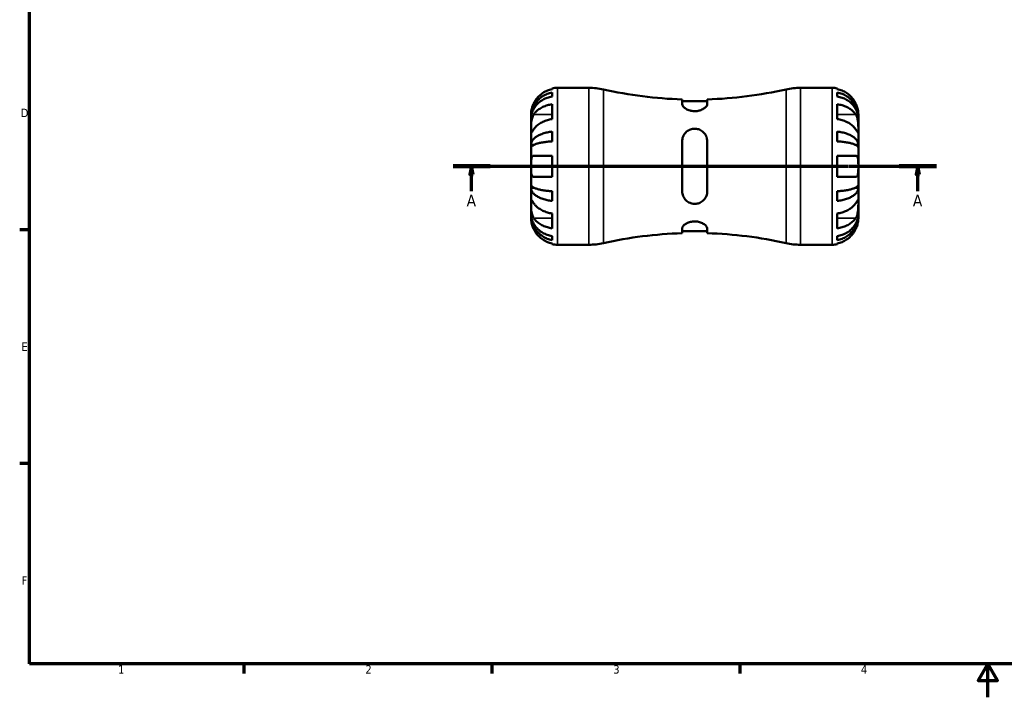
# Model space of a CAD drawing. Header units: millimetres. Extents: x -63 to 667, y 0 to 420.
# Tile 1 of 5: x 7 to 302, y 0 to 203. Entities that reach past the tile are written whole.
import ezdxf

# ---------------------------------------------------------------- set-up
doc = ezdxf.new("R2010")
doc.units = ezdxf.units.MM
doc.linetypes.add('CHAIN', pattern=[0.7087, 0.4724, -0.0591, 0.1181, -0.0591])
for name, color, linetype, lineweight in [('Border (ISO)', 7, 'Continuous', 70), ('Section Line (ISO)', 7, 'CHAIN', 70), ('Visible (ISO)', 7, 'Continuous', 50), ('Visible Narrow (ISO)', 7, 'Continuous', 35)]:
    doc.layers.add(name, color=color, linetype=linetype, lineweight=lineweight)
doc.styles.add('Label Text (ISO)', font='tahoma.ttf')
doc.styles.add('Note Text (ISO)', font='tahoma.ttf')

# ---------------------------------------------------------------- blocks, each defined once
blk = doc.blocks.new('Borders Default Border')
at = {"layer": 'Border (ISO)'}
for p, q in [((10, 140), (7.1, 140)), ((10, 70), (7.1, 70)), ((74.25, 10), (74.25, 7.1)), ((148.5, 10), (148.5, 7.1)), ((222.75, 10), (222.75, 7.1))]:
    blk.add_line(p, q, dxfattribs=at)
at = {"layer": 'Border (ISO)', "flags": 128}
for points in [[(10, 10), (10, 410), (584, 410), (584, 10), (10, 10)], [(297, 0), (297, 10), (294.11, 5), (299.89, 5), (297, 10)]]:
    blk.add_lwpolyline(points, dxfattribs=at)
at = {"layer": 'Border (ISO)', "color": 232, "true_color": 0xca0064, "char_height": 2.5, "attachment_point": 7, "style": 'Note Text (ISO)'}
for s, insert in [('D', (7.43, 173.75)), ('E', (7.64, 103.75)), ('F', (7.7, 33.75)), ('1', (36.56, 7.1)), ('2', (110.62, 7.1)), ('3', (184.85, 7.05)), ('4', (259, 7.1))]:
    blk.add_mtext(s, dxfattribs=dict(at, insert=insert))
blk = doc.blocks.new('2dTransSection0')
at = {"layer": 'Section Line (ISO)', "linetype": 'CHAIN'}
blk.add_line((136.85, 159.02), (281.59, 159.02), dxfattribs=at)
at = {"layer": 'Section Line (ISO)', "linetype": 'Continuous', "lineweight": 140}
for p, q in [((136.85, 159.02), (147.96, 159.02)), ((270.49, 159.02), (281.59, 159.02))]:
    blk.add_line(p, q, dxfattribs=at)
at = {"layer": 'Section Line (ISO)', "linetype": 'Continuous'}
for p, q in [((142.4, 159.02), (141.9, 156.52)), ((141.9, 156.52), (142.9, 156.52)), ((142.4, 156.52), (142.4, 159.02)), ((142.9, 156.52), (142.4, 159.02)), ((142.4, 151.54), (142.4, 156.52)), ((276.04, 159.02), (275.54, 156.52)), ((275.54, 156.52), (276.54, 156.52)), ((276.04, 156.52), (276.04, 159.02)), ((276.54, 156.52), (276.04, 159.02)), ((276.04, 151.54), (276.04, 156.52))]:
    blk.add_line(p, q, dxfattribs=at)
at = {"layer": 'Section Line (ISO)', "linetype": 'Continuous', "flags": 128}
for points in [[(142.9, 156.52), (142.4, 159.02), (141.9, 156.52), (142.9, 156.52)], [(276.54, 156.52), (276.04, 159.02), (275.54, 156.52), (276.54, 156.52)]]:
    blk.add_lwpolyline(points, dxfattribs=at)
at = {"layer": 'Section Line (ISO)'}
for points in [[(142.9, 156.52), (142.4, 159.02), (141.9, 156.52), (142.9, 156.52)], [(276.54, 156.52), (276.04, 159.02), (275.54, 156.52), (276.54, 156.52)]]:
    blk.add_solid(points, dxfattribs=at)
at = {"layer": 'Section Line (ISO)', "char_height": 3.5, "attachment_point": 7, "style": 'Label Text (ISO)'}
for insert in [(140.92, 147.02), (274.55, 147.02)]:
    blk.add_mtext('A', dxfattribs=dict(at, insert=insert))

msp = doc.modelspace()

# ---------------------------------------------------------------- linework, layer by layer
at = {"layer": 'Visible (ISO)'}
for p, q in [((166.521, 182.143), (166.521, 182.357)), ((166.521, 179.927), (166.521, 181.135)), ((168.096, 182.516), (177.558, 182.516)), ((240.884, 182.516), (250.346, 182.516)), ((251.921, 182.357), (251.921, 182.143)), ((251.921, 181.135), (251.921, 179.927)), ((166.521, 173.142), (166.521, 177.597)), ((205.471, 179.047), (205.471, 177.59)), ((212.971, 178.478), (205.471, 178.478)), ((212.971, 177.59), (212.971, 179.047)), ((251.921, 177.597), (251.921, 173.142)), ((160.221, 173.635), (160.221, 174.641)), ((258.221, 173.635), (258.221, 174.641)), ((160.221, 173.253), (160.221, 173.635)), ((160.221, 173.635), (160.233, 173.635)), ((160.221, 170.064), (160.221, 173.253)), ((258.221, 173.635), (258.209, 173.635)), ((258.221, 173.253), (258.221, 173.635)), ((258.221, 170.064), (258.221, 173.253)), ((160.221, 165.454), (160.221, 170.064)), ((166.521, 166.47), (166.521, 169.386)), ((251.921, 169.386), (251.921, 166.47)), ((258.221, 165.454), (258.221, 170.064)), ((160.221, 164.53), (160.221, 165.454)), ((160.221, 165.454), (161.13, 165.454)), ((205.471, 166.516), (205.471, 151.516)), ((212.971, 151.516), (212.971, 166.516)), ((258.221, 165.454), (257.312, 165.454)), ((258.221, 164.53), (258.221, 165.454)), ((160.221, 159.016), (160.221, 164.53)), ((166.521, 155.866), (166.521, 162.166)), ((251.921, 162.166), (251.921, 155.866)), ((258.221, 159.016), (258.221, 164.53)), ((160.221, 153.501), (160.221, 159.016)), ((258.221, 153.501), (258.221, 159.016)), ((160.221, 152.578), (160.221, 153.501)), ((258.221, 152.578), (258.221, 153.501)), ((160.221, 147.967), (160.221, 152.578)), ((160.221, 152.578), (161.13, 152.578)), ((166.521, 148.646), (166.521, 151.562)), ((251.921, 151.562), (251.921, 148.646)), ((258.221, 152.578), (257.312, 152.578)), ((258.221, 147.967), (258.221, 152.578)), ((160.221, 144.779), (160.221, 147.967)), ((258.221, 144.779), (258.221, 147.967)), ((160.221, 144.396), (160.221, 144.779)), ((166.521, 140.435), (166.521, 144.89)), ((251.921, 144.89), (251.921, 140.435)), ((258.221, 144.396), (258.221, 144.779)), ((160.221, 143.391), (160.221, 144.396)), ((160.221, 144.396), (160.233, 144.396)), ((258.221, 144.396), (258.209, 144.396)), ((258.221, 143.391), (258.221, 144.396)), ((205.471, 140.441), (205.471, 138.984)), ((212.971, 139.554), (205.471, 139.554)), ((212.971, 138.984), (212.971, 140.441)), ((166.521, 136.897), (166.521, 138.105)), ((166.521, 135.675), (166.521, 135.889)), ((251.921, 138.105), (251.921, 136.897)), ((251.921, 135.889), (251.921, 135.675)), ((168.096, 135.516), (177.558, 135.516)), ((240.884, 135.516), (250.346, 135.516))]:
    msp.add_line(p, q, dxfattribs=at)
for centre, radius, start, end in [((168.096, 174.641), 7.875, 90, 101.53696), ((177.558, 162.916), 19.6, 77.29495, 90), ((209.221, 303.358), 124.367, 257.29495, 268.27211), ((209.221, 303.358), 124.367, 271.72789, 282.70505), ((240.884, 162.916), 19.6, 90, 102.70505), ((250.346, 174.641), 7.875, 78.46304, 90), ((209.221, 14.674), 124.367, 91.72789, 102.70505), ((209.221, 14.674), 124.367, 77.29495, 88.27211), ((168.096, 143.391), 7.875, 258.46304, 270), ((177.558, 155.116), 19.6, 270, 282.70505), ((240.884, 155.116), 19.6, 257.29495, 270), ((250.346, 143.391), 7.875, 270, 281.53696)]:
    msp.add_arc(centre, radius, start, end, dxfattribs=at)
for points, knots in [([(160.221, 173.635), (160.221, 174.109), (160.269, 174.625), (160.476, 175.637), (160.635, 176.133), (161.007, 177.005), (161.254, 177.463), (161.843, 178.319), (162.184, 178.716), (162.871, 179.383), (163.28, 179.715), (164.162, 180.287), (164.634, 180.527), (165.521, 180.883), (166.015, 181.034), (166.521, 181.135)], [3.5133942, 3.5133942, 3.5133942, 3.5133942, 3.6599759, 3.6599759, 3.8065576, 3.8065576, 3.952571, 3.952571, 4.0985843, 4.0985843, 4.244542, 4.244542, 4.3904997, 4.3904997, 4.5326255, 4.5326255, 4.5326255, 4.5326255]), ([(166.521, 179.927), (166.016, 179.838), (165.523, 179.704), (164.637, 179.387), (164.165, 179.174), (163.284, 178.666), (162.875, 178.371), (162.188, 177.778), (161.846, 177.424), (161.256, 176.662), (161.009, 176.255), (160.636, 175.477), (160.476, 175.036), (160.269, 174.134), (160.221, 173.674), (160.221, 173.253)], [0.1494024, 0.1494024, 0.1494024, 0.1494024, 0.2912498, 0.2912498, 0.4370651, 0.4370651, 0.5828803, 0.5828803, 0.7290354, 0.7290354, 0.8751905, 0.8751905, 1.0219149, 1.0219149, 1.1686392, 1.1686392, 1.1686392, 1.1686392]), ([(166.521, 182.143), (166.019, 182.04), (165.529, 181.885), (164.646, 181.517), (164.174, 181.268), (163.294, 180.677), (162.885, 180.334), (162.197, 179.641), (161.854, 179.227), (161.346, 178.461), (161.157, 178.124), (160.999, 177.791)], [0.14941001, 0.14941001, 0.14941001, 0.14941001, 0.29044502, 0.29044502, 0.43634177, 0.43634177, 0.58223851, 0.58223851, 0.72934673, 0.72934673, 0.83526259, 0.83526259, 0.83526259, 0.83526259]), ([(257.443, 177.791), (257.285, 178.124), (257.096, 178.461), (256.588, 179.227), (256.245, 179.641), (255.557, 180.334), (255.148, 180.677), (254.268, 181.268), (253.796, 181.517), (252.913, 181.885), (252.423, 182.04), (251.921, 182.143)], [3.89239507, 3.89239507, 3.89239507, 3.89239507, 3.99831093, 3.99831093, 4.14541915, 4.14541915, 4.2913159, 4.2913159, 4.43721264, 4.43721264, 4.57824766, 4.57824766, 4.57824766, 4.57824766]), ([(251.921, 181.135), (252.426, 181.035), (252.919, 180.884), (253.805, 180.528), (254.277, 180.288), (255.158, 179.718), (255.567, 179.387), (256.254, 178.72), (256.596, 178.322), (257.186, 177.467), (257.433, 177.008), (257.806, 176.135), (257.966, 175.639), (258.173, 174.626), (258.221, 174.109), (258.221, 173.635)], [0.1494024, 0.1494024, 0.1494024, 0.1494024, 0.2912498, 0.2912498, 0.4370651, 0.4370651, 0.5828803, 0.5828803, 0.7290354, 0.7290354, 0.8751905, 0.8751905, 1.0219149, 1.0219149, 1.1686392, 1.1686392, 1.1686392, 1.1686392]), ([(258.221, 173.253), (258.221, 173.674), (258.173, 174.134), (257.966, 175.036), (257.806, 175.477), (257.433, 176.255), (257.186, 176.662), (256.596, 177.424), (256.254, 177.778), (255.567, 178.371), (255.158, 178.666), (254.277, 179.174), (253.805, 179.387), (252.919, 179.704), (252.426, 179.838), (251.921, 179.927)], [3.5133937, 3.5133937, 3.5133937, 3.5133937, 3.6601181, 3.6601181, 3.8068425, 3.8068425, 3.9529976, 3.9529976, 4.0991526, 4.0991526, 4.2449679, 4.2449679, 4.3907831, 4.3907831, 4.5326305, 4.5326305, 4.5326305, 4.5326305]), ([(160.999, 177.791), (160.993, 177.778), (160.987, 177.766), (160.902, 177.585), (160.828, 177.414), (160.701, 177.094), (160.647, 176.945), (160.539, 176.622), (160.488, 176.45), (160.37, 175.999), (160.32, 175.738), (160.247, 175.245), (160.233, 175.032), (160.219, 174.724), (160.221, 174.641), (160.221, 174.641)], [-0.51072287, -0.51072287, -0.51072287, -0.51072287, -0.50653573, -0.50653573, -0.4498196, -0.4498196, -0.40070764, -0.40070764, -0.34173664, -0.34173664, -0.24159774, -0.24159774, -0.12498377, -0.12498377, 0, 0, 0, 0]), ([(160.999, 174.519), (161.157, 174.755), (161.346, 174.993), (161.854, 175.535), (162.197, 175.828), (162.885, 176.317), (163.294, 176.56), (164.174, 176.978), (164.646, 177.154), (165.529, 177.414), (166.019, 177.524), (166.521, 177.597)], [3.89239507, 3.89239507, 3.89239507, 3.89239507, 3.99831093, 3.99831093, 4.14541915, 4.14541915, 4.2913159, 4.2913159, 4.43721264, 4.43721264, 4.57824766, 4.57824766, 4.57824766, 4.57824766]), ([(212.971, 177.59), (212.971, 177.506), (212.953, 177.417), (212.832, 177.093), (212.638, 176.842), (212.091, 176.374), (211.75, 176.155), (211.007, 175.822), (210.628, 175.697), (209.836, 175.543), (209.439, 175.511), (208.612, 175.54), (208.201, 175.607), (207.376, 175.837), (206.982, 176.009), (206.261, 176.431), (205.956, 176.688), (205.57, 177.166), (205.471, 177.39), (205.471, 177.59)], [-1.4162077, -1.4162077, -1.4162077, -1.4162077, -1.3481792, -1.3481792, -1.1764579, -1.1764579, -1.01804, -1.01804, -0.8874801, -0.8874801, -0.766414, -0.766414, -0.6380935, -0.6380935, -0.4897363, -0.4897363, -0.3144033, -0.3144033, -0.1537291, -0.1537291, -0.1537291, -0.1537291]), ([(251.921, 177.597), (252.423, 177.524), (252.913, 177.414), (253.796, 177.154), (254.268, 176.978), (255.148, 176.56), (255.557, 176.317), (256.245, 175.828), (256.588, 175.535), (257.096, 174.993), (257.285, 174.755), (257.443, 174.519)], [0.14941001, 0.14941001, 0.14941001, 0.14941001, 0.29044502, 0.29044502, 0.43634177, 0.43634177, 0.58223851, 0.58223851, 0.72934673, 0.72934673, 0.83526259, 0.83526259, 0.83526259, 0.83526259]), ([(258.221, 174.641), (258.221, 174.641), (258.221, 174.664), (258.22, 174.758), (258.219, 174.832), (258.205, 175.101), (258.185, 175.344), (258.1, 175.855), (258.05, 176.092), (257.931, 176.529), (257.873, 176.72), (257.736, 177.109), (257.659, 177.307), (257.532, 177.6), (257.488, 177.696), (257.443, 177.791)], [-2.17667965, -2.17667965, -2.17667965, -2.17667965, -2.11086653, -2.11086653, -2.04055216, -2.04055216, -1.91738302, -1.91738302, -1.82942275, -1.82942275, -1.76558177, -1.76558177, -1.70117883, -1.70117883, -1.66961913, -1.66961913, -1.66961913, -1.66961913]), ([(160.221, 170.064), (160.221, 170.22), (160.221, 170.392), (160.222, 170.774), (160.223, 170.985), (160.236, 171.525), (160.251, 171.86), (160.316, 172.515), (160.363, 172.829), (160.481, 173.34), (160.539, 173.541), (160.674, 173.914), (160.749, 174.085), (160.886, 174.341), (160.941, 174.433), (160.999, 174.519)], [0, 0, 0, 0, 0.06608139, 0.06608139, 0.13667451, 0.13667451, 0.23873403, 0.23873403, 0.33457773, 0.33457773, 0.40157847, 0.40157847, 0.46685307, 0.46685307, 0.50745344, 0.50745344, 0.50745344, 0.50745344]), ([(257.443, 174.519), (257.501, 174.433), (257.556, 174.341), (257.692, 174.086), (257.768, 173.914), (257.903, 173.541), (257.961, 173.34), (258.076, 172.841), (258.122, 172.54), (258.194, 171.844), (258.209, 171.456), (258.223, 170.708), (258.221, 170.359), (258.221, 170.064)], [-0.50766593, -0.50766593, -0.50766593, -0.50766593, -0.46718991, -0.46718991, -0.40200215, -0.40200215, -0.33506637, -0.33506637, -0.24300458, -0.24300458, -0.12488859, -0.12488859, 0, 0, 0, 0]), ([(166.521, 173.142), (166.019, 173.069), (165.529, 172.959), (164.646, 172.699), (164.174, 172.523), (163.294, 172.105), (162.885, 171.863), (162.197, 171.373), (161.854, 171.08), (161.346, 170.538), (161.157, 170.3), (160.999, 170.064)], [0.14941001, 0.14941001, 0.14941001, 0.14941001, 0.29044502, 0.29044502, 0.43634177, 0.43634177, 0.58223851, 0.58223851, 0.72934673, 0.72934673, 0.83526259, 0.83526259, 0.83526259, 0.83526259]), ([(257.443, 170.064), (257.285, 170.3), (257.096, 170.538), (256.588, 171.08), (256.245, 171.373), (255.557, 171.863), (255.148, 172.105), (254.268, 172.523), (253.796, 172.699), (252.913, 172.959), (252.423, 173.069), (251.921, 173.142)], [3.8924012, 3.8924012, 3.8924012, 3.8924012, 3.99831706, 3.99831706, 4.14542528, 4.14542528, 4.29132202, 4.29132202, 4.43721877, 4.43721877, 4.57825378, 4.57825378, 4.57825378, 4.57825378]), ([(160.999, 170.064), (160.941, 169.978), (160.886, 169.896), (160.75, 169.695), (160.674, 169.584), (160.539, 169.392), (160.481, 169.313), (160.366, 169.176), (160.32, 169.137), (160.248, 169.149), (160.233, 169.229), (160.219, 169.537), (160.221, 169.77), (160.221, 170.064)], [-0.50766593, -0.50766593, -0.50766593, -0.50766593, -0.46718991, -0.46718991, -0.40200215, -0.40200215, -0.33506637, -0.33506637, -0.24300458, -0.24300458, -0.12488859, -0.12488859, 0, 0, 0, 0]), ([(160.221, 165.454), (160.221, 165.702), (160.269, 165.974), (160.476, 166.505), (160.636, 166.764), (161.009, 167.222), (161.256, 167.463), (161.846, 167.911), (162.188, 168.12), (162.875, 168.469), (163.284, 168.643), (164.165, 168.942), (164.637, 169.068), (165.523, 169.254), (166.016, 169.333), (166.521, 169.386)], [3.5133937, 3.5133937, 3.5133937, 3.5133937, 3.6601181, 3.6601181, 3.8068425, 3.8068425, 3.9529976, 3.9529976, 4.0991526, 4.0991526, 4.2449679, 4.2449679, 4.3907831, 4.3907831, 4.5326305, 4.5326305, 4.5326305, 4.5326305]), ([(205.471, 166.516), (205.471, 166.726), (205.489, 166.934), (205.61, 167.655), (205.804, 168.145), (206.351, 168.977), (206.692, 169.329), (207.435, 169.838), (207.814, 170.018), (208.606, 170.236), (209.003, 170.281), (209.83, 170.241), (210.241, 170.148), (211.066, 169.815), (211.46, 169.559), (212.181, 168.88), (212.486, 168.435), (212.872, 167.498), (212.971, 167.013), (212.971, 166.516)], [-1.4162077, -1.4162077, -1.4162077, -1.4162077, -1.3481792, -1.3481792, -1.1764579, -1.1764579, -1.01804, -1.01804, -0.8874801, -0.8874801, -0.766414, -0.766414, -0.6380935, -0.6380935, -0.4897363, -0.4897363, -0.3144033, -0.3144033, -0.1537291, -0.1537291, -0.1537291, -0.1537291]), ([(251.921, 169.386), (252.426, 169.333), (252.919, 169.254), (253.805, 169.068), (254.277, 168.942), (255.158, 168.643), (255.567, 168.469), (256.254, 168.12), (256.596, 167.911), (257.186, 167.463), (257.433, 167.222), (257.806, 166.764), (257.966, 166.505), (258.173, 165.974), (258.221, 165.702), (258.221, 165.454)], [0.1494024, 0.1494024, 0.1494024, 0.1494024, 0.2912498, 0.2912498, 0.4370651, 0.4370651, 0.5828803, 0.5828803, 0.7290354, 0.7290354, 0.8751905, 0.8751905, 1.0219149, 1.0219149, 1.1686392, 1.1686392, 1.1686392, 1.1686392]), ([(258.221, 170.064), (258.221, 169.909), (258.221, 169.77), (258.22, 169.522), (258.218, 169.416), (258.206, 169.218), (258.191, 169.153), (258.126, 169.134), (258.079, 169.172), (257.961, 169.313), (257.903, 169.392), (257.768, 169.584), (257.693, 169.694), (257.556, 169.896), (257.501, 169.978), (257.443, 170.064)], [0, 0, 0, 0, 0.06608139, 0.06608139, 0.13667451, 0.13667451, 0.23873403, 0.23873403, 0.33457773, 0.33457773, 0.40157847, 0.40157847, 0.46685307, 0.46685307, 0.50745344, 0.50745344, 0.50745344, 0.50745344]), ([(166.521, 166.47), (166.015, 166.444), (165.521, 166.405), (164.634, 166.313), (164.162, 166.25), (163.28, 166.103), (162.871, 166.017), (162.184, 165.844), (161.843, 165.741), (161.254, 165.52), (161.007, 165.402), (160.635, 165.176), (160.476, 165.048), (160.269, 164.786), (160.221, 164.653), (160.221, 164.53)], [0.1494079, 0.1494079, 0.1494079, 0.1494079, 0.2915337, 0.2915337, 0.4374914, 0.4374914, 0.5834491, 0.5834491, 0.7294624, 0.7294624, 0.8754758, 0.8754758, 1.0220575, 1.0220575, 1.1686392, 1.1686392, 1.1686392, 1.1686392]), ([(258.221, 164.53), (258.221, 164.653), (258.173, 164.787), (257.966, 165.048), (257.806, 165.177), (257.433, 165.403), (257.186, 165.521), (256.596, 165.742), (256.254, 165.845), (255.567, 166.018), (255.158, 166.103), (254.277, 166.251), (253.805, 166.313), (252.919, 166.405), (252.426, 166.444), (251.921, 166.47)], [3.5133937, 3.5133937, 3.5133937, 3.5133937, 3.6601181, 3.6601181, 3.8068425, 3.8068425, 3.9529976, 3.9529976, 4.0991526, 4.0991526, 4.2449679, 4.2449679, 4.3907831, 4.3907831, 4.5326306, 4.5326306, 4.5326306, 4.5326306]), ([(160.221, 159.016), (160.221, 159.235), (160.221, 159.454), (160.222, 159.898), (160.223, 160.121), (160.237, 160.706), (160.257, 161.041), (160.342, 161.518), (160.392, 161.684), (160.511, 161.91), (160.569, 161.985), (160.706, 162.098), (160.783, 162.135), (160.91, 162.162), (160.954, 162.166), (160.999, 162.166)], [-2.17667965, -2.17667965, -2.17667965, -2.17667965, -2.11086653, -2.11086653, -2.04055216, -2.04055216, -1.91738302, -1.91738302, -1.82942275, -1.82942275, -1.76558177, -1.76558177, -1.70117883, -1.70117883, -1.66961913, -1.66961913, -1.66961913, -1.66961913]), ([(160.999, 162.166), (161.157, 162.166), (161.346, 162.166), (161.854, 162.166), (162.197, 162.166), (162.885, 162.166), (163.294, 162.166), (164.174, 162.166), (164.646, 162.166), (165.529, 162.166), (166.019, 162.166), (166.521, 162.166)], [3.8924012, 3.8924012, 3.8924012, 3.8924012, 3.99831706, 3.99831706, 4.14542528, 4.14542528, 4.29132202, 4.29132202, 4.43721877, 4.43721877, 4.57825378, 4.57825378, 4.57825378, 4.57825378]), ([(251.921, 162.166), (252.423, 162.166), (252.913, 162.166), (253.796, 162.166), (254.268, 162.166), (255.148, 162.166), (255.557, 162.166), (256.245, 162.166), (256.588, 162.166), (257.096, 162.166), (257.285, 162.166), (257.443, 162.166)], [0.14941001, 0.14941001, 0.14941001, 0.14941001, 0.29044502, 0.29044502, 0.43634177, 0.43634177, 0.58223851, 0.58223851, 0.72934673, 0.72934673, 0.83526259, 0.83526259, 0.83526259, 0.83526259]), ([(257.443, 162.166), (257.449, 162.166), (257.455, 162.166), (257.54, 162.164), (257.614, 162.148), (257.741, 162.091), (257.795, 162.054), (257.903, 161.947), (257.954, 161.872), (258.072, 161.627), (258.122, 161.428), (258.194, 160.91), (258.209, 160.585), (258.223, 159.844), (258.221, 159.433), (258.221, 159.016)], [-0.51072287, -0.51072287, -0.51072287, -0.51072287, -0.50653573, -0.50653573, -0.4498196, -0.4498196, -0.40070764, -0.40070764, -0.34173664, -0.34173664, -0.24159774, -0.24159774, -0.12498377, -0.12498377, 0, 0, 0, 0]), ([(160.999, 155.866), (160.937, 155.866), (160.878, 155.874), (160.742, 155.915), (160.669, 155.958), (160.538, 156.084), (160.481, 156.169), (160.366, 156.423), (160.32, 156.609), (160.248, 157.112), (160.233, 157.442), (160.219, 158.188), (160.221, 158.6), (160.221, 159.016)], [-0.50816407, -0.50816407, -0.50816407, -0.50816407, -0.46460526, -0.46460526, -0.40154747, -0.40154747, -0.3356183, -0.3356183, -0.24286964, -0.24286964, -0.12490659, -0.12490659, 0, 0, 0, 0]), ([(258.221, 159.016), (258.221, 158.765), (258.221, 158.516), (258.219, 158.005), (258.217, 157.747), (258.195, 157.15), (258.167, 156.838), (258.069, 156.411), (258.016, 156.268), (257.902, 156.085), (257.851, 156.027), (257.741, 155.94), (257.683, 155.91), (257.565, 155.874), (257.506, 155.866), (257.443, 155.866)], [0, 0, 0, 0, 0.07514839, 0.07514839, 0.15775683, 0.15775683, 0.27887104, 0.27887104, 0.36056434, 0.36056434, 0.41315921, 0.41315921, 0.46174689, 0.46174689, 0.50485698, 0.50485698, 0.50485698, 0.50485698]), ([(160.221, 153.501), (160.221, 153.379), (160.269, 153.245), (160.476, 152.983), (160.636, 152.855), (161.009, 152.629), (161.256, 152.511), (161.846, 152.289), (162.188, 152.187), (162.875, 152.014), (163.284, 151.929), (164.165, 151.781), (164.637, 151.719), (165.523, 151.627), (166.016, 151.588), (166.521, 151.562)], [3.5133942, 3.5133942, 3.5133942, 3.5133942, 3.6601185, 3.6601185, 3.8068429, 3.8068429, 3.952998, 3.952998, 4.0991531, 4.0991531, 4.2449683, 4.2449683, 4.3907836, 4.3907836, 4.532631, 4.532631, 4.532631, 4.532631]), ([(166.521, 155.866), (166.015, 155.866), (165.522, 155.866), (164.635, 155.866), (164.162, 155.866), (163.28, 155.866), (162.871, 155.866), (162.184, 155.866), (161.843, 155.866), (161.34, 155.866), (161.155, 155.866), (160.999, 155.866)], [0.14942955, 0.14942955, 0.14942955, 0.14942955, 0.29145476, 0.29145476, 0.43786333, 0.43786333, 0.58427191, 0.58427191, 0.73087765, 0.73087765, 0.83526212, 0.83526212, 0.83526212, 0.83526212]), ([(257.443, 155.866), (257.285, 155.866), (257.096, 155.866), (256.588, 155.866), (256.245, 155.866), (255.557, 155.866), (255.148, 155.866), (254.268, 155.866), (253.796, 155.866), (252.913, 155.866), (252.423, 155.866), (251.921, 155.866)], [3.89239507, 3.89239507, 3.89239507, 3.89239507, 3.99831093, 3.99831093, 4.14541915, 4.14541915, 4.2913159, 4.2913159, 4.43721264, 4.43721264, 4.57824766, 4.57824766, 4.57824766, 4.57824766]), ([(251.921, 151.562), (252.426, 151.588), (252.919, 151.627), (253.805, 151.719), (254.277, 151.781), (255.158, 151.929), (255.567, 152.014), (256.254, 152.187), (256.596, 152.289), (257.186, 152.511), (257.433, 152.629), (257.806, 152.855), (257.966, 152.983), (258.173, 153.245), (258.221, 153.379), (258.221, 153.501)], [0.1494024, 0.1494024, 0.1494024, 0.1494024, 0.2912498, 0.2912498, 0.4370651, 0.4370651, 0.5828803, 0.5828803, 0.7290354, 0.7290354, 0.8751905, 0.8751905, 1.0219149, 1.0219149, 1.1686392, 1.1686392, 1.1686392, 1.1686392]), ([(166.521, 148.646), (166.016, 148.699), (165.523, 148.778), (164.637, 148.964), (164.165, 149.09), (163.284, 149.389), (162.875, 149.563), (162.188, 149.912), (161.846, 150.12), (161.256, 150.569), (161.009, 150.809), (160.636, 151.267), (160.476, 151.527), (160.269, 152.058), (160.221, 152.329), (160.221, 152.578)], [0.1494024, 0.1494024, 0.1494024, 0.1494024, 0.2912498, 0.2912498, 0.4370651, 0.4370651, 0.5828803, 0.5828803, 0.7290354, 0.7290354, 0.8751905, 0.8751905, 1.0219149, 1.0219149, 1.1686392, 1.1686392, 1.1686392, 1.1686392]), ([(212.971, 151.516), (212.971, 151.306), (212.953, 151.098), (212.832, 150.376), (212.638, 149.887), (212.091, 149.055), (211.75, 148.703), (211.007, 148.193), (210.628, 148.014), (209.836, 147.796), (209.439, 147.751), (208.612, 147.791), (208.201, 147.884), (207.376, 148.217), (206.982, 148.473), (206.261, 149.152), (205.956, 149.597), (205.57, 150.534), (205.471, 151.019), (205.471, 151.516)], [-1.4162077, -1.4162077, -1.4162077, -1.4162077, -1.3481792, -1.3481792, -1.1764579, -1.1764579, -1.01804, -1.01804, -0.8874801, -0.8874801, -0.766414, -0.766414, -0.6380935, -0.6380935, -0.4897363, -0.4897363, -0.3144033, -0.3144033, -0.1537291, -0.1537291, -0.1537291, -0.1537291]), ([(258.221, 152.578), (258.221, 152.329), (258.173, 152.058), (257.966, 151.527), (257.806, 151.267), (257.433, 150.809), (257.186, 150.569), (256.596, 150.12), (256.254, 149.912), (255.567, 149.563), (255.158, 149.389), (254.277, 149.09), (253.805, 148.964), (252.919, 148.778), (252.426, 148.699), (251.921, 148.646)], [3.5133937, 3.5133937, 3.5133937, 3.5133937, 3.6601181, 3.6601181, 3.8068425, 3.8068425, 3.9529976, 3.9529976, 4.0991526, 4.0991526, 4.2449679, 4.2449679, 4.3907831, 4.3907831, 4.5326305, 4.5326305, 4.5326305, 4.5326305]), ([(160.999, 143.513), (160.941, 143.599), (160.886, 143.691), (160.75, 143.946), (160.674, 144.118), (160.539, 144.491), (160.481, 144.692), (160.366, 145.19), (160.32, 145.492), (160.248, 146.188), (160.233, 146.575), (160.219, 147.323), (160.221, 147.673), (160.221, 147.967)], [-0.50766593, -0.50766593, -0.50766593, -0.50766593, -0.46718991, -0.46718991, -0.40200215, -0.40200215, -0.33506637, -0.33506637, -0.24300458, -0.24300458, -0.12488859, -0.12488859, 0, 0, 0, 0]), ([(160.221, 147.967), (160.221, 148.123), (160.221, 148.262), (160.222, 148.51), (160.223, 148.616), (160.236, 148.814), (160.251, 148.878), (160.316, 148.898), (160.363, 148.859), (160.481, 148.718), (160.539, 148.64), (160.674, 148.448), (160.749, 148.337), (160.886, 148.136), (160.941, 148.054), (160.999, 147.967)], [0, 0, 0, 0, 0.06608139, 0.06608139, 0.13667451, 0.13667451, 0.23873403, 0.23873403, 0.33457773, 0.33457773, 0.40157847, 0.40157847, 0.46685307, 0.46685307, 0.50745344, 0.50745344, 0.50745344, 0.50745344]), ([(160.999, 147.967), (161.157, 147.732), (161.346, 147.494), (161.854, 146.952), (162.197, 146.659), (162.885, 146.169), (163.294, 145.927), (164.174, 145.508), (164.646, 145.333), (165.529, 145.073), (166.019, 144.963), (166.521, 144.89)], [3.89239507, 3.89239507, 3.89239507, 3.89239507, 3.99831093, 3.99831093, 4.14541915, 4.14541915, 4.2913159, 4.2913159, 4.43721264, 4.43721264, 4.57824766, 4.57824766, 4.57824766, 4.57824766]), ([(251.921, 144.89), (252.423, 144.963), (252.913, 145.073), (253.796, 145.333), (254.268, 145.508), (255.148, 145.927), (255.557, 146.169), (256.245, 146.659), (256.588, 146.952), (257.096, 147.494), (257.285, 147.732), (257.443, 147.967)], [0.14941001, 0.14941001, 0.14941001, 0.14941001, 0.29044502, 0.29044502, 0.43634177, 0.43634177, 0.58223851, 0.58223851, 0.72934673, 0.72934673, 0.83526259, 0.83526259, 0.83526259, 0.83526259]), ([(257.443, 147.967), (257.501, 148.054), (257.556, 148.136), (257.692, 148.337), (257.768, 148.448), (257.903, 148.64), (257.961, 148.718), (258.076, 148.856), (258.122, 148.895), (258.194, 148.882), (258.209, 148.802), (258.223, 148.495), (258.221, 148.262), (258.221, 147.967)], [-0.50766593, -0.50766593, -0.50766593, -0.50766593, -0.46718991, -0.46718991, -0.40200215, -0.40200215, -0.33506637, -0.33506637, -0.24300458, -0.24300458, -0.12488859, -0.12488859, 0, 0, 0, 0]), ([(258.221, 147.967), (258.221, 147.812), (258.221, 147.64), (258.22, 147.258), (258.218, 147.047), (258.206, 146.507), (258.191, 146.172), (258.126, 145.516), (258.079, 145.203), (257.961, 144.692), (257.903, 144.491), (257.768, 144.118), (257.693, 143.947), (257.556, 143.691), (257.501, 143.599), (257.443, 143.513)], [0, 0, 0, 0, 0.06608139, 0.06608139, 0.13667451, 0.13667451, 0.23873403, 0.23873403, 0.33457773, 0.33457773, 0.40157847, 0.40157847, 0.46685307, 0.46685307, 0.50745344, 0.50745344, 0.50745344, 0.50745344]), ([(160.221, 144.779), (160.221, 144.358), (160.269, 143.897), (160.476, 142.996), (160.636, 142.555), (161.009, 141.777), (161.256, 141.369), (161.846, 140.608), (162.188, 140.254), (162.875, 139.661), (163.284, 139.366), (164.165, 138.858), (164.637, 138.645), (165.523, 138.328), (166.016, 138.194), (166.521, 138.105)], [3.5133937, 3.5133937, 3.5133937, 3.5133937, 3.6601181, 3.6601181, 3.8068425, 3.8068425, 3.9529976, 3.9529976, 4.0991526, 4.0991526, 4.2449679, 4.2449679, 4.3907831, 4.3907831, 4.5326305, 4.5326305, 4.5326305, 4.5326305]), ([(251.921, 138.105), (252.426, 138.194), (252.919, 138.328), (253.805, 138.645), (254.277, 138.858), (255.158, 139.366), (255.567, 139.661), (256.254, 140.254), (256.596, 140.608), (257.186, 141.369), (257.433, 141.777), (257.806, 142.555), (257.966, 142.996), (258.173, 143.897), (258.221, 144.358), (258.221, 144.779)], [0.1494024, 0.1494024, 0.1494024, 0.1494024, 0.2912498, 0.2912498, 0.4370651, 0.4370651, 0.5828803, 0.5828803, 0.7290354, 0.7290354, 0.8751905, 0.8751905, 1.0219149, 1.0219149, 1.1686392, 1.1686392, 1.1686392, 1.1686392]), ([(166.521, 136.897), (166.016, 136.997), (165.523, 137.148), (164.637, 137.503), (164.165, 137.743), (163.284, 138.314), (162.875, 138.645), (162.188, 139.312), (161.846, 139.709), (161.256, 140.565), (161.009, 141.023), (160.636, 141.897), (160.476, 142.393), (160.269, 143.406), (160.221, 143.923), (160.221, 144.396)], [0.1494024, 0.1494024, 0.1494024, 0.1494024, 0.2912498, 0.2912498, 0.4370651, 0.4370651, 0.5828803, 0.5828803, 0.7290354, 0.7290354, 0.8751905, 0.8751905, 1.0219149, 1.0219149, 1.1686392, 1.1686392, 1.1686392, 1.1686392]), ([(160.221, 143.391), (160.221, 143.391), (160.221, 143.368), (160.222, 143.274), (160.223, 143.2), (160.237, 142.93), (160.257, 142.688), (160.342, 142.177), (160.392, 141.94), (160.511, 141.503), (160.569, 141.312), (160.706, 140.922), (160.783, 140.725), (160.91, 140.432), (160.954, 140.336), (160.999, 140.241)], [-2.17667965, -2.17667965, -2.17667965, -2.17667965, -2.11086653, -2.11086653, -2.04055216, -2.04055216, -1.91738302, -1.91738302, -1.82942275, -1.82942275, -1.76558177, -1.76558177, -1.70117883, -1.70117883, -1.66961913, -1.66961913, -1.66961913, -1.66961913]), ([(166.521, 140.435), (166.019, 140.508), (165.529, 140.618), (164.646, 140.878), (164.174, 141.054), (163.294, 141.472), (162.885, 141.714), (162.197, 142.204), (161.854, 142.497), (161.346, 143.039), (161.157, 143.277), (160.999, 143.513)], [0.14941001, 0.14941001, 0.14941001, 0.14941001, 0.29044502, 0.29044502, 0.43634177, 0.43634177, 0.58223851, 0.58223851, 0.72934673, 0.72934673, 0.83526259, 0.83526259, 0.83526259, 0.83526259]), ([(205.471, 140.441), (205.471, 140.526), (205.489, 140.615), (205.61, 140.939), (205.804, 141.19), (206.351, 141.658), (206.692, 141.877), (207.435, 142.21), (207.814, 142.335), (208.606, 142.488), (209.003, 142.521), (209.83, 142.492), (210.241, 142.425), (211.066, 142.195), (211.46, 142.023), (212.181, 141.601), (212.486, 141.344), (212.872, 140.865), (212.971, 140.642), (212.971, 140.441)], [-1.4162077, -1.4162077, -1.4162077, -1.4162077, -1.3481792, -1.3481792, -1.1764579, -1.1764579, -1.01804, -1.01804, -0.8874801, -0.8874801, -0.766414, -0.766414, -0.6380935, -0.6380935, -0.4897363, -0.4897363, -0.3144033, -0.3144033, -0.1537291, -0.1537291, -0.1537291, -0.1537291]), ([(258.221, 144.396), (258.221, 143.923), (258.173, 143.406), (257.966, 142.393), (257.806, 141.897), (257.433, 141.023), (257.186, 140.565), (256.596, 139.709), (256.254, 139.312), (255.567, 138.645), (255.158, 138.314), (254.277, 137.743), (253.805, 137.503), (252.919, 137.148), (252.426, 136.997), (251.921, 136.897)], [3.5133942, 3.5133942, 3.5133942, 3.5133942, 3.6601186, 3.6601186, 3.8068429, 3.8068429, 3.952998, 3.952998, 4.0991531, 4.0991531, 4.2449683, 4.2449683, 4.3907836, 4.3907836, 4.532631, 4.532631, 4.532631, 4.532631]), ([(257.443, 143.513), (257.285, 143.277), (257.096, 143.039), (256.588, 142.497), (256.245, 142.204), (255.557, 141.714), (255.148, 141.472), (254.268, 141.054), (253.796, 140.878), (252.913, 140.618), (252.423, 140.508), (251.921, 140.435)], [3.89239507, 3.89239507, 3.89239507, 3.89239507, 3.99831093, 3.99831093, 4.14541915, 4.14541915, 4.2913159, 4.2913159, 4.43721264, 4.43721264, 4.57824766, 4.57824766, 4.57824766, 4.57824766]), ([(257.443, 140.241), (257.505, 140.372), (257.564, 140.504), (257.7, 140.83), (257.773, 141.022), (257.904, 141.411), (257.961, 141.606), (258.076, 142.054), (258.122, 142.296), (258.194, 142.78), (258.209, 142.997), (258.223, 143.308), (258.221, 143.391), (258.221, 143.391)], [-0.50816407, -0.50816407, -0.50816407, -0.50816407, -0.46460526, -0.46460526, -0.40154747, -0.40154747, -0.3356183, -0.3356183, -0.24286964, -0.24286964, -0.12490659, -0.12490659, 0, 0, 0, 0]), ([(160.999, 140.241), (161.157, 139.908), (161.346, 139.571), (161.854, 138.804), (162.197, 138.39), (162.885, 137.698), (163.294, 137.355), (164.174, 136.763), (164.646, 136.515), (165.529, 136.147), (166.019, 135.992), (166.521, 135.889)], [3.89239507, 3.89239507, 3.89239507, 3.89239507, 3.99831093, 3.99831093, 4.14541915, 4.14541915, 4.2913159, 4.2913159, 4.43721264, 4.43721264, 4.57824766, 4.57824766, 4.57824766, 4.57824766]), ([(251.921, 135.889), (252.423, 135.992), (252.913, 136.147), (253.796, 136.515), (254.268, 136.763), (255.148, 137.355), (255.557, 137.698), (256.245, 138.39), (256.588, 138.804), (257.096, 139.571), (257.285, 139.908), (257.443, 140.241)], [0.14941001, 0.14941001, 0.14941001, 0.14941001, 0.29044502, 0.29044502, 0.43634177, 0.43634177, 0.58223851, 0.58223851, 0.72934673, 0.72934673, 0.83526259, 0.83526259, 0.83526259, 0.83526259])]:
    msp.add_open_spline(points, degree=3, knots=knots, dxfattribs=at)
at = {"layer": 'Visible Narrow (ISO)'}
for p, q in [((168.096, 135.805), (168.096, 182.227)), ((177.558, 135.805), (177.558, 182.227)), ((181.869, 181.753), (181.869, 136.279)), ((236.573, 136.279), (236.573, 181.753)), ((240.884, 182.227), (240.884, 135.805)), ((250.346, 135.805), (250.346, 182.227)), ((161.275, 174.519), (166.245, 174.519)), ((257.167, 174.519), (252.197, 174.519)), ((161.275, 143.513), (166.245, 143.513)), ((257.167, 143.513), (252.197, 143.513))]:
    msp.add_line(p, q, dxfattribs=at)

# ---------------------------------------------------------------- block references
msp.add_blockref('Borders Default Border', (0, 0))
at = {"layer": 'Section Line (ISO)'}
msp.add_blockref('2dTransSection0', (0, 0), dxfattribs=at)

doc.saveas('drawing.dxf')
